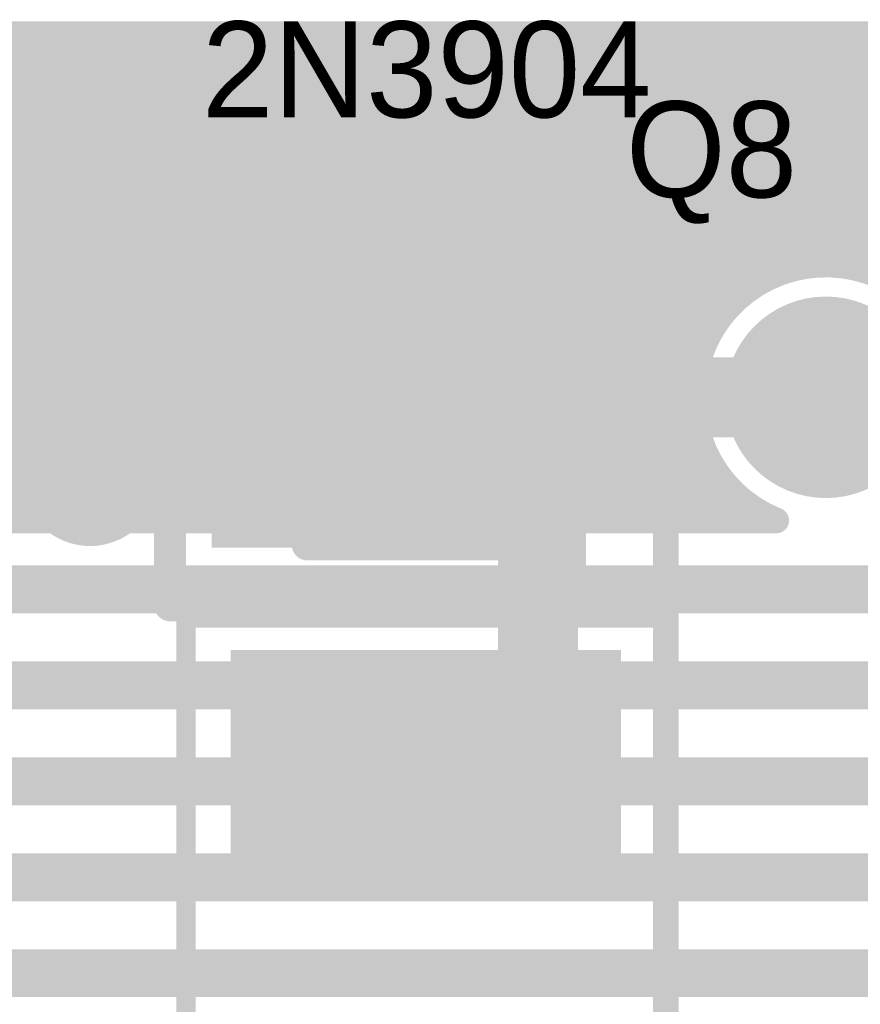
# Model space of a CAD drawing. Extents: x 7.17 to 14.1, y 4 to 11.75.
# Tile 136 of 189: x 9.12 to 9.39, y 8.53 to 8.83. Entities that reach past the tile are written whole.
import ezdxf

# ---------------------------------------------------------------- set-up
doc = ezdxf.new("R2010")
doc.units = 0
doc.layers.get('0').update_dxf_attribs({"linetype": 'CONTINUOUS'})
for name, color, linetype in [('BOTTOMLAYER', 5, 'CONTINUOUS'), ('BOTTOMSOLDER', 6, 'CONTINUOUS'), ('MECHANICAL1', 6, 'CONTINUOUS'), ('MULTILAYER', 9, 'CONTINUOUS'), ('TOPLAYER', 1, 'CONTINUOUS'), ('TOPOVERLAY', 2, 'CONTINUOUS'), ('TOPPASTE', 8, 'CONTINUOUS'), ('TOPSOLDER', 216, 'CONTINUOUS')]:
    doc.layers.add(name, color=color, linetype=linetype)

# ---------------------------------------------------------------- blocks, each defined once
blk = doc.blocks.new('0603_2')
at = {"layer": 'MECHANICAL1', "const_width": 0.01}
for points in [[(-0.000531, 0.015748), (-0.000531, -0.014252)], [(0.059468, 0.015748), (-0.000531, 0.015748)], [(0.059468, 0.015748), (0.059468, -0.014252)], [(0.059468, -0.014252), (-0.000531, -0.014252)]]:
    blk.add_lwpolyline(points, dxfattribs=at)
at = {"layer": 'MECHANICAL1', "const_width": 0.005}
for points in [[(-0.003031, 0.015748, 1), (0.001969, 0.015748, 1)], [(-0.003031, 0.015748, 1), (0.001969, 0.015748, 1)], [(0.056968, 0.015748, 1), (0.061968, 0.015748, 1)], [(0.056968, 0.015748, 1), (0.061968, 0.015748, 1)], [(-0.003031, -0.014252, 1), (0.001969, -0.014252, 1)], [(-0.003031, -0.014252, 1), (0.001969, -0.014252, 1)], [(0.056968, -0.014252, 1), (0.061968, -0.014252, 1)], [(0.056968, -0.014252, 1), (0.061968, -0.014252, 1)]]:
    blk.add_lwpolyline(points, format="xyb", close=True, dxfattribs=at)
at = {"layer": 'TOPLAYER'}
for points in [[(-0.015, -0.015), (0.015, -0.015), (-0.015, 0.015), (0.015, 0.015)], [(0.045, -0.015), (0.075, -0.015), (0.045, 0.015), (0.075, 0.015)]]:
    blk.add_solid(points, dxfattribs=at)
at = {"layer": 'TOPOVERLAY', "const_width": 0.01}
for points in [[(-0.03, 0.03), (-0.03, 0)], [(0.09, 0.03), (-0.03, 0.03)], [(0.09, 0.03), (0.09, -0.03)], [(-0.03, 0), (-0.03, -0.03)], [(0.09, -0.03), (-0.03, -0.03)]]:
    blk.add_lwpolyline(points, dxfattribs=at)
at = {"layer": 'TOPOVERLAY', "const_width": 0.005}
for points in [[(-0.0325, 0.03, 1), (-0.0275, 0.03, 1)], [(-0.0325, 0.03, 1), (-0.0275, 0.03, 1)], [(0.0875, 0.03, 1), (0.0925, 0.03, 1)], [(0.0875, 0.03, 1), (0.0925, 0.03, 1)], [(-0.0325, 0, 1), (-0.0275, 0, 1)], [(-0.0325, 0, 1), (-0.0275, 0, 1)], [(-0.0325, -0.03, 1), (-0.0275, -0.03, 1)], [(-0.0325, -0.03, 1), (-0.0275, -0.03, 1)], [(0.0875, -0.03, 1), (0.0925, -0.03, 1)], [(0.0875, -0.03, 1), (0.0925, -0.03, 1)]]:
    blk.add_lwpolyline(points, format="xyb", close=True, dxfattribs=at)
at = {"layer": 'TOPPASTE'}
for points in [[(-0.015, -0.015), (0.015, -0.015), (-0.015, 0.015), (0.015, 0.015)], [(0.045, -0.015), (0.075, -0.015), (0.045, 0.015), (0.075, 0.015)]]:
    blk.add_solid(points, dxfattribs=at)
at = {"layer": 'TOPSOLDER'}
for points in [[(-0.019, -0.019), (0.019, -0.019), (-0.019, 0.019), (0.019, 0.019)], [(0.041, -0.019), (0.079, -0.019), (0.041, 0.019), (0.079, 0.019)]]:
    blk.add_solid(points, dxfattribs=at)
blk = doc.blocks.new('SOT23_TRANS_4')
at = {"layer": 'MECHANICAL1', "const_width": 0.01}
for points in [[(0.03, 0.076), (0.03, 0.094)], [(0.046, 0.094), (0.03, 0.094)], [(0.046, 0.076), (0.046, 0.094)], [(0.096, 0.076), (-0.02, 0.076)], [(-0.02, 0.008), (-0.02, 0.076)], [(0.096, 0.008), (0.096, 0.076)], [(0.096, 0.008), (-0.02, 0.008)], [(-0.01, -0.008), (-0.01, 0.008)], [(0.01, -0.008), (0.01, 0.008)], [(0.066, -0.008), (0.066, 0.008)], [(0.084, -0.008), (0.084, 0.008)], [(0.01, -0.008), (-0.01, -0.008)], [(0.084, -0.008), (0.066, -0.008)]]:
    blk.add_lwpolyline(points, dxfattribs=at)
at = {"layer": 'MECHANICAL1', "const_width": 0.005}
for points in [[(0.0275, 0.094, 1), (0.0325, 0.094, 1)], [(0.0275, 0.094, 1), (0.0325, 0.094, 1)], [(0.0435, 0.094, 1), (0.0485, 0.094, 1)], [(0.0435, 0.094, 1), (0.0485, 0.094, 1)], [(-0.0225, 0.076, 1), (-0.0175, 0.076, 1)], [(-0.0225, 0.076, 1), (-0.0175, 0.076, 1)], [(0.0275, 0.076, 1), (0.0325, 0.076, 1)], [(0.0435, 0.076, 1), (0.0485, 0.076, 1)], [(0.0935, 0.076, 1), (0.0985, 0.076, 1)], [(0.0935, 0.076, 1), (0.0985, 0.076, 1)], [(-0.0225, 0.008, 1), (-0.0175, 0.008, 1)], [(-0.0225, 0.008, 1), (-0.0175, 0.008, 1)], [(-0.0125, 0.008, 1), (-0.0075, 0.008, 1)], [(0.0075, 0.008, 1), (0.0125, 0.008, 1)], [(0.0635, 0.008, 1), (0.0685, 0.008, 1)], [(0.0815, 0.008, 1), (0.0865, 0.008, 1)], [(0.0935, 0.008, 1), (0.0985, 0.008, 1)], [(0.0935, 0.008, 1), (0.0985, 0.008, 1)], [(-0.0125, -0.008, 1), (-0.0075, -0.008, 1)], [(-0.0125, -0.008, 1), (-0.0075, -0.008, 1)], [(0.0075, -0.008, 1), (0.0125, -0.008, 1)], [(0.0075, -0.008, 1), (0.0125, -0.008, 1)], [(0.0635, -0.008, 1), (0.0685, -0.008, 1)], [(0.0635, -0.008, 1), (0.0685, -0.008, 1)], [(0.0815, -0.008, 1), (0.0865, -0.008, 1)], [(0.0815, -0.008, 1), (0.0865, -0.008, 1)]]:
    blk.add_lwpolyline(points, format="xyb", close=True, dxfattribs=at)
at = {"layer": 'TOPLAYER'}
for points in [[(0.02, 0.055), (0.056, 0.055), (0.02, 0.105), (0.056, 0.105)], [(-0.018, -0.018), (0.018, -0.018), (-0.018, 0.018), (0.018, 0.018)], [(0.057, -0.018), (0.093, -0.018), (0.057, 0.018), (0.093, 0.018)]]:
    blk.add_solid(points, dxfattribs=at)
at = {"layer": 'TOPOVERLAY', "const_width": 0.01}
for points in [[(0.005, 0.09), (0.005, 0.12)], [(0.023, 0.12), (0.005, 0.12)], [(0.07, 0.12), (0.023, 0.12)], [(0.07, 0.09), (0.07, 0.12)], [(-0.04, -0.035), (-0.04, 0.09)], [(0.005, 0.09), (-0.04, 0.09)], [(0.115, 0.09), (0.07, 0.09)], [(0.115, -0.035), (0.115, 0.09)], [(0.115, -0.035), (-0.04, -0.035)]]:
    blk.add_lwpolyline(points, dxfattribs=at)
at = {"layer": 'TOPOVERLAY', "const_width": 0.005}
for points in [[(0.0025, 0.12, 1), (0.0075, 0.12, 1)], [(0.0025, 0.12, 1), (0.0075, 0.12, 1)], [(0.0205, 0.12, 1), (0.0255, 0.12, 1)], [(0.0205, 0.12, 1), (0.0255, 0.12, 1)], [(0.0675, 0.12, 1), (0.0725, 0.12, 1)], [(0.0675, 0.12, 1), (0.0725, 0.12, 1)], [(-0.0425, 0.09, 1), (-0.0375, 0.09, 1)], [(-0.0425, 0.09, 1), (-0.0375, 0.09, 1)], [(0.0025, 0.09, 1), (0.0075, 0.09, 1)], [(0.0025, 0.09, 1), (0.0075, 0.09, 1)], [(0.0675, 0.09, 1), (0.0725, 0.09, 1)], [(0.0675, 0.09, 1), (0.0725, 0.09, 1)], [(0.1125, 0.09, 1), (0.1175, 0.09, 1)], [(0.1125, 0.09, 1), (0.1175, 0.09, 1)], [(-0.0425, -0.035, 1), (-0.0375, -0.035, 1)], [(-0.0425, -0.035, 1), (-0.0375, -0.035, 1)], [(0.1125, -0.035, 1), (0.1175, -0.035, 1)], [(0.1125, -0.035, 1), (0.1175, -0.035, 1)]]:
    blk.add_lwpolyline(points, format="xyb", close=True, dxfattribs=at)
at = {"layer": 'TOPPASTE'}
for points in [[(0.02, 0.055), (0.056, 0.055), (0.02, 0.105), (0.056, 0.105)], [(-0.018, -0.018), (0.018, -0.018), (-0.018, 0.018), (0.018, 0.018)], [(0.057, -0.018), (0.093, -0.018), (0.057, 0.018), (0.093, 0.018)]]:
    blk.add_solid(points, dxfattribs=at)
at = {"layer": 'TOPSOLDER'}
for points in [[(0.016, 0.051), (0.06, 0.051), (0.016, 0.109), (0.06, 0.109)], [(-0.022, -0.022), (0.022, -0.022), (-0.022, 0.022), (0.022, 0.022)], [(0.053, -0.022), (0.097, -0.022), (0.053, 0.022), (0.097, 0.022)]]:
    blk.add_solid(points, dxfattribs=at)
blk = doc.blocks.new('SM_D_MLL41_12_17')
at = {"layer": 'MECHANICAL1', "const_width": 0.006}
for points in [[(-0.043, 0.075), (0.231, 0.075)], [(-0.043, 0.075), (-0.043, 0.008)], [(0.231, 0.075), (0.231, -0.074)], [(-0.043, 0.008), (-0.051, 0)], [(-0.051, 0), (-0.043, -0.008)], [(-0.043, -0.008), (-0.043, -0.074)], [(-0.043, -0.074), (0.231, -0.074)]]:
    blk.add_lwpolyline(points, dxfattribs=at)
at = {"layer": 'MECHANICAL1', "const_width": 0.003}
for points in [[(-0.0445, 0.075, 1), (-0.0415, 0.075, 1)], [(-0.0445, 0.075, 1), (-0.0415, 0.075, 1)], [(0.2295, 0.075, 1), (0.2325, 0.075, 1)], [(0.2295, 0.075, 1), (0.2325, 0.075, 1)], [(-0.0445, 0.008, 1), (-0.0415, 0.008, 1)], [(-0.0445, 0.008, 1), (-0.0415, 0.008, 1)], [(-0.0525, 0, 1), (-0.0495, 0, 1)], [(-0.0525, 0, 1), (-0.0495, 0, 1)], [(-0.0445, -0.008, 1), (-0.0415, -0.008, 1)], [(-0.0445, -0.008, 1), (-0.0415, -0.008, 1)], [(-0.0445, -0.074, 1), (-0.0415, -0.074, 1)], [(-0.0445, -0.074, 1), (-0.0415, -0.074, 1)], [(0.2295, -0.074, 1), (0.2325, -0.074, 1)], [(0.2295, -0.074, 1), (0.2325, -0.074, 1)]]:
    blk.add_lwpolyline(points, format="xyb", close=True, dxfattribs=at)
at = {"layer": 'TOPLAYER'}
for points in [[(-0.028, 0.057), (-0.028, -0.057), (0.028, 0.057), (0.028, -0.057)], [(0.217, -0.057), (0.217, 0.057), (0.161, -0.057), (0.161, 0.057)]]:
    blk.add_solid(points, dxfattribs=at)
at = {"layer": 'TOPOVERLAY', "const_width": 0.006}
for points in [[(-0.043, 0.075), (0.231, 0.075)], [(-0.043, 0.075), (-0.043, 0.008)], [(0.231, 0.075), (0.231, -0.074)], [(-0.043, 0.008), (-0.051, 0)], [(-0.051, 0), (-0.043, -0.008)], [(-0.043, -0.008), (-0.043, -0.074)], [(-0.043, -0.074), (0.231, -0.074)]]:
    blk.add_lwpolyline(points, dxfattribs=at)
at = {"layer": 'TOPOVERLAY', "const_width": 0.003}
for points in [[(-0.0445, 0.075, 1), (-0.0415, 0.075, 1)], [(-0.0445, 0.075, 1), (-0.0415, 0.075, 1)], [(0.2295, 0.075, 1), (0.2325, 0.075, 1)], [(0.2295, 0.075, 1), (0.2325, 0.075, 1)], [(-0.0445, 0.008, 1), (-0.0415, 0.008, 1)], [(-0.0445, 0.008, 1), (-0.0415, 0.008, 1)], [(-0.0525, 0, 1), (-0.0495, 0, 1)], [(-0.0525, 0, 1), (-0.0495, 0, 1)], [(-0.0445, -0.008, 1), (-0.0415, -0.008, 1)], [(-0.0445, -0.008, 1), (-0.0415, -0.008, 1)], [(-0.0445, -0.074, 1), (-0.0415, -0.074, 1)], [(-0.0445, -0.074, 1), (-0.0415, -0.074, 1)], [(0.2295, -0.074, 1), (0.2325, -0.074, 1)], [(0.2295, -0.074, 1), (0.2325, -0.074, 1)]]:
    blk.add_lwpolyline(points, format="xyb", close=True, dxfattribs=at)
at = {"layer": 'TOPPASTE'}
for points in [[(-0.028, 0.057), (-0.028, -0.057), (0.028, 0.057), (0.028, -0.057)], [(0.217, -0.057), (0.217, 0.057), (0.161, -0.057), (0.161, 0.057)]]:
    blk.add_solid(points, dxfattribs=at)
at = {"layer": 'TOPSOLDER'}
for points in [[(-0.032, 0.061), (-0.032, -0.061), (0.032, 0.061), (0.032, -0.061)], [(0.221, -0.061), (0.221, 0.061), (0.157, -0.061), (0.157, 0.061)]]:
    blk.add_solid(points, dxfattribs=at)
blk = doc.blocks.new('RELAY44_21')
at = {"layer": 'BOTTOMSOLDER', "const_width": 0.0315}
blk.add_lwpolyline([(-0.01575, 0.3, 1), (0.01575, 0.3, 1)], format="xyb", close=True, dxfattribs=at)
at = {"layer": 'MECHANICAL1', "const_width": 0.008}
for points in [[(-0.05, -0.05), (-0.05, 0.35)], [(-0.05, 0.35), (0.75, 0.35)]]:
    blk.add_lwpolyline(points, dxfattribs=at)
at = {"layer": 'MECHANICAL1', "const_width": 0.004}
blk.add_lwpolyline([(-0.052, 0.35, 1), (-0.048, 0.35, 1)], format="xyb", close=True, dxfattribs=at)
blk.add_lwpolyline([(-0.052, 0.35, 1), (-0.048, 0.35, 1)], format="xyb", close=True, dxfattribs=at)
at = {"layer": 'MULTILAYER', "const_width": 0.0275}
blk.add_lwpolyline([(-0.01375, 0.3, 1), (0.01375, 0.3, 1)], format="xyb", close=True, dxfattribs=at)
at = {"layer": 'TOPOVERLAY', "const_width": 0.008}
for points in [[(-0.05, -0.05), (-0.05, 0.35)], [(-0.05, 0.35), (0.75, 0.35)]]:
    blk.add_lwpolyline(points, dxfattribs=at)
at = {"layer": 'TOPOVERLAY', "const_width": 0.004}
blk.add_lwpolyline([(-0.052, 0.35, 1), (-0.048, 0.35, 1)], format="xyb", close=True, dxfattribs=at)
blk.add_lwpolyline([(-0.052, 0.35, 1), (-0.048, 0.35, 1)], format="xyb", close=True, dxfattribs=at)
at = {"layer": 'TOPSOLDER', "const_width": 0.0315}
blk.add_lwpolyline([(-0.01575, 0.3, 1), (0.01575, 0.3, 1)], format="xyb", close=True, dxfattribs=at)

msp = doc.modelspace()

# ---------------------------------------------------------------- linework, layer by layer
at = {"layer": 'BOTTOMLAYER'}
for points, const_width in [([(7.414904, 8.8285), (9.709444, 8.8285)], 0.008), ([(8.969401, 8.8285), (9.121401, 8.6765)], 0.008), ([(8.976472, 8.8285), (9.128472, 8.6765)], 0.008), ([(8.983543, 8.8285), (9.135543, 8.6765)], 0.008), ([(8.990614, 8.8285), (9.142614, 8.6765)], 0.008), ([(8.99348, 8.6965), (9.12548, 8.8285)], 0.008), ([(8.997685, 8.8285), (9.149685, 8.6765)], 0.008), ([(9.000551, 8.6965), (9.132551, 8.8285)], 0.008), ([(9.004756, 8.8285), (9.156756, 8.6765)], 0.008), ([(9.007622, 8.6965), (9.139622, 8.8285)], 0.008), ([(9.011827, 8.8285), (9.163827, 8.6765)], 0.008), ([(9.014693, 8.6965), (9.146693, 8.8285)], 0.008), ([(9.018898, 8.8285), (9.170898, 8.6765)], 0.008), ([(9.021765, 8.6965), (9.153765, 8.8285)], 0.008), ([(9.025969, 8.8285), (9.177969, 8.6765)], 0.008), ([(9.028836, 8.6965), (9.160836, 8.8285)], 0.008), ([(9.03304, 8.8285), (9.18504, 8.6765)], 0.008), ([(9.035884, 8.696478), (9.167907, 8.8285)], 0.008), ([(9.040112, 8.8285), (9.192111, 8.6765)], 0.008), ([(9.041831, 8.695353), (9.174978, 8.8285)], 0.008), ([(9.046594, 8.693044), (9.182049, 8.8285)], 0.008), ([(9.047183, 8.8285), (9.199183, 8.6765)], 0.008), ([(9.050465, 8.689845), (9.18912, 8.8285)], 0.008), ([(9.054, 8.686309), (9.196191, 8.8285)], 0.008), ([(9.054254, 8.8285), (9.206254, 8.6765)], 0.008), ([(9.057536, 8.682774), (9.203262, 8.8285)], 0.008), ([(9.061072, 8.679238), (9.210333, 8.8285)], 0.008), ([(9.061325, 8.8285), (9.213325, 8.6765)], 0.008), ([(9.065404, 8.6765), (9.217405, 8.8285)], 0.008), ([(9.068396, 8.8285), (9.220396, 8.6765)], 0.008), ([(9.072476, 8.6765), (9.224476, 8.8285)], 0.008), ([(9.075467, 8.8285), (9.227467, 8.6765)], 0.008), ([(9.079547, 8.6765), (9.231547, 8.8285)], 0.008), ([(9.082538, 8.8285), (9.234538, 8.6765)], 0.008), ([(9.086618, 8.6765), (9.238618, 8.8285)], 0.008), ([(9.089609, 8.8285), (9.241609, 8.6765)], 0.008), ([(9.093689, 8.6765), (9.245689, 8.8285)], 0.008), ([(9.09668, 8.8285), (9.24868, 8.6765)], 0.008), ([(9.10076, 8.6765), (9.25276, 8.8285)], 0.008), ([(9.103751, 8.8285), (9.255751, 8.6765)], 0.008), ([(9.107831, 8.6765), (9.259831, 8.8285)], 0.008), ([(9.110822, 8.8285), (9.262823, 8.6765)], 0.008), ([(9.114902, 8.6765), (9.266902, 8.8285)], 0.008), ([(9.117894, 8.8285), (9.269894, 8.6765)], 0.008), ([(9.121973, 8.6765), (9.273973, 8.8285)], 0.008), ([(9.124965, 8.8285), (9.276965, 8.6765)], 0.008), ([(9.129044, 8.6765), (9.281044, 8.8285)], 0.008), ([(9.132036, 8.8285), (9.284036, 8.6765)], 0.008), ([(9.136116, 8.6765), (9.288115, 8.8285)], 0.008), ([(9.139107, 8.8285), (9.291107, 8.6765)], 0.008), ([(9.143187, 8.6765), (9.295187, 8.8285)], 0.008), ([(9.146178, 8.8285), (9.298178, 8.6765)], 0.008), ([(9.150258, 8.6765), (9.302258, 8.8285)], 0.008), ([(9.153249, 8.8285), (9.305249, 8.6765)], 0.008), ([(9.157329, 8.6765), (9.309329, 8.8285)], 0.008), ([(9.16032, 8.8285), (9.31232, 8.6765)], 0.008), ([(9.1644, 8.6765), (9.3164, 8.8285)], 0.008), ([(9.167391, 8.8285), (9.319391, 8.6765)], 0.008), ([(9.171471, 8.6765), (9.323471, 8.8285)], 0.008), ([(9.174462, 8.8285), (9.326462, 8.6765)], 0.008), ([(9.178542, 8.6765), (9.330542, 8.8285)], 0.008), ([(9.181534, 8.8285), (9.333533, 8.6765)], 0.008), ([(9.185613, 8.6765), (9.337613, 8.8285)], 0.008), ([(9.188605, 8.8285), (9.340605, 8.6765)], 0.008), ([(9.192684, 8.6765), (9.344684, 8.8285)], 0.008), ([(9.195676, 8.8285), (9.347676, 8.6765)], 0.008), ([(9.199755, 8.6765), (9.351755, 8.8285)], 0.008), ([(9.202747, 8.8285), (9.344596, 8.68665)], 0.008), ([(9.206827, 8.6765), (9.358826, 8.8285)], 0.008), ([(9.209818, 8.8285), (9.335116, 8.703201)], 0.008), ([(9.213898, 8.6765), (9.365898, 8.8285)], 0.008), ([(9.216889, 8.8285), (9.333523, 8.711866)], 0.008), ([(9.220969, 8.6765), (9.372969, 8.8285)], 0.008), ([(9.22396, 8.8285), (9.333585, 8.718875)], 0.008), ([(9.22804, 8.6765), (9.38004, 8.8285)], 0.008), ([(9.231031, 8.8285), (9.334608, 8.724923)], 0.008), ([(9.235111, 8.6765), (9.387111, 8.8285)], 0.008), ([(9.238102, 8.8285), (9.33632, 8.730282)], 0.008), ([(9.242182, 8.6765), (9.394182, 8.8285)], 0.008), ([(9.245173, 8.8285), (9.338588, 8.735085)], 0.008), ([(9.249253, 8.6765), (9.401253, 8.8285)], 0.008), ([(9.252244, 8.8285), (9.341339, 8.739406)], 0.008), ([(9.256324, 8.6765), (9.408324, 8.8285)], 0.008), ([(9.259316, 8.8285), (9.344534, 8.743282)], 0.008), ([(9.263395, 8.6765), (9.415395, 8.8285)], 0.008), ([(9.266387, 8.8285), (9.348156, 8.74673)], 0.008), ([(9.270466, 8.6765), (9.422466, 8.8285)], 0.008), ([(9.273458, 8.8285), (9.352211, 8.749746)], 0.008), ([(9.277537, 8.6765), (9.429538, 8.8285)], 0.008), ([(9.280529, 8.8285), (9.356723, 8.752306)], 0.008), ([(9.2876, 8.8285), (9.361742, 8.754358)], 0.008), ([(9.294671, 8.8285), (9.367362, 8.755809)], 0.008), ([(9.301742, 8.8285), (9.373758, 8.756484)], 0.008), ([(9.308813, 8.8285), (9.381311, 8.756002)], 0.008), ([(9.31586, 8.8285), (9.391189, 8.753172)], 0.008), ([(9.322931, 8.8285), (9.474931, 8.6765)], 0.008), ([(9.330002, 8.8285), (9.482002, 8.6765)], 0.008), ([(9.337073, 8.8285), (9.489073, 8.6765)], 0.008), ([(9.344144, 8.8285), (9.496144, 8.6765)], 0.008), ([(9.351216, 8.8285), (9.503215, 8.6765)], 0.008), ([(9.358287, 8.8285), (9.510287, 8.6765)], 0.008), ([(9.362806, 8.754698), (9.436609, 8.8285)], 0.008), ([(9.365358, 8.8285), (9.517358, 8.6765)], 0.008), ([(9.371543, 8.756364), (9.44368, 8.8285)], 0.008), ([(9.372429, 8.8285), (9.524429, 8.6765)], 0.008), ([(9.378587, 8.756336), (9.450751, 8.8285)], 0.008), ([(9.3795, 8.8285), (9.5315, 8.6765)], 0.008), ([(9.384659, 8.755337), (9.457822, 8.8285)], 0.008), ([(9.386571, 8.8285), (9.538571, 8.6765)], 0.008), ([(9.284609, 8.6765), (9.335206, 8.727098)], 0.008), ([(9.29168, 8.6765), (9.33354, 8.718361)], 0.008), ([(9.298751, 8.6765), (9.333568, 8.711317)], 0.008), ([(9.305822, 8.6765), (9.334567, 8.705245)], 0.008), ([(9.312893, 8.6765), (9.336261, 8.699868)], 0.008), ([(9.319964, 8.6765), (9.338514, 8.69505)], 0.008), ([(9.327035, 8.6765), (9.341251, 8.690716)], 0.008), ([(9.334106, 8.6765), (9.344433, 8.686826)], 0.008), ([(9.346554, 8.684693), (9.354747, 8.6765)], 0.008), ([(9.341177, 8.6765), (9.348043, 8.683366)], 0.008), ([(9.348249, 8.6765), (9.352085, 8.680337)], 0.008), ([(9.06381, 8.6765), (9.359412, 8.6765)], 0.008), ([(9.054904, 8.655), (10.499904, 8.655)], 0.015), ([(8.555404, 8.625), (10.204904, 8.625)], 0.015), ([(8.485404, 8.595), (10.109904, 8.595)], 0.015), ([(8.415404, 8.565), (10.0792, 8.565)], 0.015), ([(8.345404, 8.535), (9.899904, 8.535)], 0.015)]:
    msp.add_lwpolyline(points, dxfattribs=dict(at, const_width=const_width))
at = {"layer": 'BOTTOMLAYER', "const_width": 0.004}
for points in [[(9.122965, 8.8285, 1), (9.126965, 8.8285, 1)], [(9.12348, 8.8285, 1), (9.12748, 8.8285, 1)], [(9.130036, 8.8285, 1), (9.134036, 8.8285, 1)], [(9.130551, 8.8285, 1), (9.134551, 8.8285, 1)], [(9.137107, 8.8285, 1), (9.141107, 8.8285, 1)], [(9.137622, 8.8285, 1), (9.141622, 8.8285, 1)], [(9.144178, 8.8285, 1), (9.148178, 8.8285, 1)], [(9.144694, 8.8285, 1), (9.148694, 8.8285, 1)], [(9.151249, 8.8285, 1), (9.155249, 8.8285, 1)], [(9.151765, 8.8285, 1), (9.155765, 8.8285, 1)], [(9.15832, 8.8285, 1), (9.16232, 8.8285, 1)], [(9.158836, 8.8285, 1), (9.162836, 8.8285, 1)], [(9.165391, 8.8285, 1), (9.169391, 8.8285, 1)], [(9.165907, 8.8285, 1), (9.169907, 8.8285, 1)], [(9.172462, 8.8285, 1), (9.176462, 8.8285, 1)], [(9.172978, 8.8285, 1), (9.176978, 8.8285, 1)], [(9.179533, 8.8285, 1), (9.183533, 8.8285, 1)], [(9.180049, 8.8285, 1), (9.184049, 8.8285, 1)], [(9.186605, 8.8285, 1), (9.190605, 8.8285, 1)], [(9.18712, 8.8285, 1), (9.19112, 8.8285, 1)], [(9.193676, 8.8285, 1), (9.197676, 8.8285, 1)], [(9.194191, 8.8285, 1), (9.198191, 8.8285, 1)], [(9.200747, 8.8285, 1), (9.204747, 8.8285, 1)], [(9.201262, 8.8285, 1), (9.205262, 8.8285, 1)], [(9.207818, 8.8285, 1), (9.211818, 8.8285, 1)], [(9.208333, 8.8285, 1), (9.212333, 8.8285, 1)], [(9.214889, 8.8285, 1), (9.218889, 8.8285, 1)], [(9.215404, 8.8285, 1), (9.219404, 8.8285, 1)], [(9.22196, 8.8285, 1), (9.22596, 8.8285, 1)], [(9.222476, 8.8285, 1), (9.226476, 8.8285, 1)], [(9.229031, 8.8285, 1), (9.233031, 8.8285, 1)], [(9.229547, 8.8285, 1), (9.233547, 8.8285, 1)], [(9.236102, 8.8285, 1), (9.240102, 8.8285, 1)], [(9.236618, 8.8285, 1), (9.240618, 8.8285, 1)], [(9.243173, 8.8285, 1), (9.247173, 8.8285, 1)], [(9.243689, 8.8285, 1), (9.247689, 8.8285, 1)], [(9.250245, 8.8285, 1), (9.254245, 8.8285, 1)], [(9.25076, 8.8285, 1), (9.25476, 8.8285, 1)], [(9.257316, 8.8285, 1), (9.261316, 8.8285, 1)], [(9.257831, 8.8285, 1), (9.261831, 8.8285, 1)], [(9.264387, 8.8285, 1), (9.268387, 8.8285, 1)], [(9.264902, 8.8285, 1), (9.268902, 8.8285, 1)], [(9.271458, 8.8285, 1), (9.275458, 8.8285, 1)], [(9.271973, 8.8285, 1), (9.275973, 8.8285, 1)], [(9.278529, 8.8285, 1), (9.282529, 8.8285, 1)], [(9.279044, 8.8285, 1), (9.283044, 8.8285, 1)], [(9.2856, 8.8285, 1), (9.2896, 8.8285, 1)], [(9.286115, 8.8285, 1), (9.290116, 8.8285, 1)], [(9.292671, 8.8285, 1), (9.296671, 8.8285, 1)], [(9.293187, 8.8285, 1), (9.297187, 8.8285, 1)], [(9.299742, 8.8285, 1), (9.303742, 8.8285, 1)], [(9.300258, 8.8285, 1), (9.304258, 8.8285, 1)], [(9.306813, 8.8285, 1), (9.310813, 8.8285, 1)], [(9.307329, 8.8285, 1), (9.311329, 8.8285, 1)], [(9.31386, 8.8285, 1), (9.31786, 8.8285, 1)], [(9.3144, 8.8285, 1), (9.3184, 8.8285, 1)], [(9.320931, 8.8285, 1), (9.324931, 8.8285, 1)], [(9.321471, 8.8285, 1), (9.325471, 8.8285, 1)], [(9.328002, 8.8285, 1), (9.332002, 8.8285, 1)], [(9.328542, 8.8285, 1), (9.332542, 8.8285, 1)], [(9.335073, 8.8285, 1), (9.339073, 8.8285, 1)], [(9.335613, 8.8285, 1), (9.339613, 8.8285, 1)], [(9.342144, 8.8285, 1), (9.346144, 8.8285, 1)], [(9.342684, 8.8285, 1), (9.346684, 8.8285, 1)], [(9.349215, 8.8285, 1), (9.353215, 8.8285, 1)], [(9.349755, 8.8285, 1), (9.353755, 8.8285, 1)], [(9.356287, 8.8285, 1), (9.360287, 8.8285, 1)], [(9.356827, 8.8285, 1), (9.360826, 8.8285, 1)], [(9.363358, 8.8285, 1), (9.367358, 8.8285, 1)], [(9.363898, 8.8285, 1), (9.367898, 8.8285, 1)], [(9.370429, 8.8285, 1), (9.374429, 8.8285, 1)], [(9.370969, 8.8285, 1), (9.374969, 8.8285, 1)], [(9.3775, 8.8285, 1), (9.3815, 8.8285, 1)], [(9.37804, 8.8285, 1), (9.38204, 8.8285, 1)], [(9.384571, 8.8285, 1), (9.388571, 8.8285, 1)], [(9.385111, 8.8285, 1), (9.389111, 8.8285, 1)], [(9.365362, 8.755809, 1), (9.369362, 8.755809, 1)], [(9.369543, 8.756364, 1), (9.373543, 8.756364, 1)], [(9.371758, 8.756484, 1), (9.375758, 8.756484, 1)], [(9.376587, 8.756336, 1), (9.380587, 8.756336, 1)], [(9.379311, 8.756002, 1), (9.383311, 8.756002, 1)], [(9.382659, 8.755337, 1), (9.386659, 8.755337, 1)], [(9.354723, 8.752306, 1), (9.358723, 8.752306, 1)], [(9.359742, 8.754358, 1), (9.363742, 8.754358, 1)], [(9.360806, 8.754698, 1), (9.364806, 8.754698, 1)], [(9.350212, 8.749746, 1), (9.354211, 8.749746, 1)], [(9.346156, 8.74673, 1), (9.350156, 8.74673, 1)], [(9.342534, 8.743282, 1), (9.346533, 8.743282, 1)], [(9.339339, 8.739406, 1), (9.343339, 8.739406, 1)], [(9.336588, 8.735085, 1), (9.340588, 8.735085, 1)], [(9.33432, 8.730282, 1), (9.33832, 8.730282, 1)], [(9.332608, 8.724923, 1), (9.336608, 8.724923, 1)], [(9.333206, 8.727098, 1), (9.337207, 8.727098, 1)], [(9.33154, 8.718361, 1), (9.33554, 8.718361, 1)], [(9.331585, 8.718875, 1), (9.335585, 8.718875, 1)], [(9.331523, 8.711866, 1), (9.335522, 8.711866, 1)], [(9.331568, 8.711317, 1), (9.335568, 8.711317, 1)], [(9.332567, 8.705245, 1), (9.336567, 8.705245, 1)], [(9.333116, 8.703201, 1), (9.337117, 8.703201, 1)], [(9.334261, 8.699868, 1), (9.338261, 8.699868, 1)], [(9.336514, 8.69505, 1), (9.340514, 8.69505, 1)], [(9.339251, 8.690716, 1), (9.343251, 8.690716, 1)], [(9.342433, 8.686826, 1), (9.346433, 8.686826, 1)], [(9.342597, 8.68665, 1), (9.346597, 8.68665, 1)], [(9.344554, 8.684693, 1), (9.348554, 8.684693, 1)], [(9.346043, 8.683366, 1), (9.350043, 8.683366, 1)], [(9.350085, 8.680337, 1), (9.354085, 8.680337, 1)], [(9.1194, 8.6765, 1), (9.123401, 8.6765, 1)], [(9.119973, 8.6765, 1), (9.123973, 8.6765, 1)], [(9.126472, 8.6765, 1), (9.130472, 8.6765, 1)], [(9.127044, 8.6765, 1), (9.131044, 8.6765, 1)], [(9.133543, 8.6765, 1), (9.137543, 8.6765, 1)], [(9.134116, 8.6765, 1), (9.138115, 8.6765, 1)], [(9.140614, 8.6765, 1), (9.144614, 8.6765, 1)], [(9.141187, 8.6765, 1), (9.145187, 8.6765, 1)], [(9.147685, 8.6765, 1), (9.151685, 8.6765, 1)], [(9.148258, 8.6765, 1), (9.152258, 8.6765, 1)], [(9.154756, 8.6765, 1), (9.158756, 8.6765, 1)], [(9.155329, 8.6765, 1), (9.159329, 8.6765, 1)], [(9.161827, 8.6765, 1), (9.165827, 8.6765, 1)], [(9.1624, 8.6765, 1), (9.1664, 8.6765, 1)], [(9.168898, 8.6765, 1), (9.172898, 8.6765, 1)], [(9.169471, 8.6765, 1), (9.173471, 8.6765, 1)], [(9.175969, 8.6765, 1), (9.179969, 8.6765, 1)], [(9.176542, 8.6765, 1), (9.180542, 8.6765, 1)], [(9.18304, 8.6765, 1), (9.18704, 8.6765, 1)], [(9.183613, 8.6765, 1), (9.187613, 8.6765, 1)], [(9.190112, 8.6765, 1), (9.194111, 8.6765, 1)], [(9.190684, 8.6765, 1), (9.194684, 8.6765, 1)], [(9.197183, 8.6765, 1), (9.201183, 8.6765, 1)], [(9.197755, 8.6765, 1), (9.201755, 8.6765, 1)], [(9.204254, 8.6765, 1), (9.208254, 8.6765, 1)], [(9.204826, 8.6765, 1), (9.208827, 8.6765, 1)], [(9.211325, 8.6765, 1), (9.215325, 8.6765, 1)], [(9.211898, 8.6765, 1), (9.215898, 8.6765, 1)], [(9.218396, 8.6765, 1), (9.222396, 8.6765, 1)], [(9.218969, 8.6765, 1), (9.222969, 8.6765, 1)], [(9.225467, 8.6765, 1), (9.229467, 8.6765, 1)], [(9.22604, 8.6765, 1), (9.23004, 8.6765, 1)], [(9.232538, 8.6765, 1), (9.236538, 8.6765, 1)], [(9.233111, 8.6765, 1), (9.237111, 8.6765, 1)], [(9.239609, 8.6765, 1), (9.243609, 8.6765, 1)], [(9.240182, 8.6765, 1), (9.244182, 8.6765, 1)], [(9.24668, 8.6765, 1), (9.25068, 8.6765, 1)], [(9.247253, 8.6765, 1), (9.251253, 8.6765, 1)], [(9.253751, 8.6765, 1), (9.257751, 8.6765, 1)], [(9.254324, 8.6765, 1), (9.258324, 8.6765, 1)], [(9.260822, 8.6765, 1), (9.264822, 8.6765, 1)], [(9.261395, 8.6765, 1), (9.265395, 8.6765, 1)], [(9.267894, 8.6765, 1), (9.271894, 8.6765, 1)], [(9.268466, 8.6765, 1), (9.272466, 8.6765, 1)], [(9.274965, 8.6765, 1), (9.278965, 8.6765, 1)], [(9.275538, 8.6765, 1), (9.279537, 8.6765, 1)], [(9.282036, 8.6765, 1), (9.286036, 8.6765, 1)], [(9.282609, 8.6765, 1), (9.286609, 8.6765, 1)], [(9.289107, 8.6765, 1), (9.293107, 8.6765, 1)], [(9.28968, 8.6765, 1), (9.29368, 8.6765, 1)], [(9.296178, 8.6765, 1), (9.300178, 8.6765, 1)], [(9.296751, 8.6765, 1), (9.300751, 8.6765, 1)], [(9.303249, 8.6765, 1), (9.307249, 8.6765, 1)], [(9.303822, 8.6765, 1), (9.307822, 8.6765, 1)], [(9.31032, 8.6765, 1), (9.31432, 8.6765, 1)], [(9.310893, 8.6765, 1), (9.314893, 8.6765, 1)], [(9.317391, 8.6765, 1), (9.321391, 8.6765, 1)], [(9.317964, 8.6765, 1), (9.321964, 8.6765, 1)], [(9.324462, 8.6765, 1), (9.328462, 8.6765, 1)], [(9.325035, 8.6765, 1), (9.329035, 8.6765, 1)], [(9.331534, 8.6765, 1), (9.335534, 8.6765, 1)], [(9.332106, 8.6765, 1), (9.336106, 8.6765, 1)], [(9.338605, 8.6765, 1), (9.342605, 8.6765, 1)], [(9.339177, 8.6765, 1), (9.343177, 8.6765, 1)], [(9.345676, 8.6765, 1), (9.349676, 8.6765, 1)], [(9.346248, 8.6765, 1), (9.350248, 8.6765, 1)], [(9.352747, 8.6765, 1), (9.356747, 8.6765, 1)], [(9.357412, 8.6765, 1), (9.361412, 8.6765, 1)], [(9.357412, 8.6765, 1), (9.361412, 8.6765, 1)]]:
    msp.add_lwpolyline(points, format="xyb", close=True, dxfattribs=at)
at = {"layer": 'BOTTOMLAYER', "const_width": 0.008}
msp.add_lwpolyline([(9.359412, 8.6765, -1.882326), (9.416404, 8.715)], format="xyb", dxfattribs=at)
at = {"layer": 'BOTTOMSOLDER', "const_width": 0.0215}
msp.add_lwpolyline([(9.134154, 8.69, 1), (9.155654, 8.69, 1)], format="xyb", close=True, dxfattribs=at)
at = {"layer": 'TOPLAYER', "const_width": 0.025}
for points in [[(9.139904, 8.795), (9.169904, 8.765)], [(9.169904, 8.765), (9.204904, 8.765)], [(9.284904, 8.727), (9.317904, 8.727)], [(9.284904, 8.605), (9.284904, 8.727)], [(9.317904, 8.727), (9.329904, 8.715)], [(9.329904, 8.715), (9.374904, 8.715)], [(9.144904, 8.69), (9.204904, 8.69)], [(9.283904, 8.604), (9.284904, 8.605)], [(9.249904, 8.604), (9.283904, 8.604)]]:
    msp.add_lwpolyline(points, dxfattribs=at)
at = {"layer": 'TOPLAYER', "const_width": 0.0125}
for points in [[(9.133654, 8.795, 1), (9.146154, 8.795, 1)], [(9.163654, 8.765, 1), (9.176154, 8.765, 1)], [(9.163654, 8.765, 1), (9.176154, 8.765, 1)], [(9.198654, 8.765, 1), (9.211154, 8.765, 1)], [(9.278654, 8.727, 1), (9.291154, 8.727, 1)], [(9.278654, 8.727, 1), (9.291154, 8.727, 1)], [(9.311654, 8.727, 1), (9.324154, 8.727, 1)], [(9.311654, 8.727, 1), (9.324154, 8.727, 1)], [(9.323654, 8.715, 1), (9.336154, 8.715, 1)], [(9.323654, 8.715, 1), (9.336154, 8.715, 1)], [(9.368654, 8.715, 1), (9.381154, 8.715, 1)], [(9.138654, 8.69, 1), (9.151154, 8.69, 1)], [(9.198654, 8.69, 1), (9.211154, 8.69, 1)], [(9.278654, 8.605, 1), (9.291154, 8.605, 1)], [(9.278654, 8.605, 1), (9.291154, 8.605, 1)], [(9.243654, 8.604, 1), (9.256154, 8.604, 1)], [(9.277654, 8.604, 1), (9.290154, 8.604, 1)], [(9.277654, 8.604, 1), (9.290154, 8.604, 1)]]:
    msp.add_lwpolyline(points, format="xyb", close=True, dxfattribs=at)
at = {"layer": 'TOPSOLDER', "const_width": 0.0215}
msp.add_lwpolyline([(9.134154, 8.69, 1), (9.155654, 8.69, 1)], format="xyb", close=True, dxfattribs=at)

# ---------------------------------------------------------------- block references
for name, p, rotation in [('0603_2', (9.139904, 8.795), 180), ('SOT23_TRANS_4', (9.204904, 8.765), 270), ('SM_D_MLL41_12_17', (9.249904, 8.415), 90)]:
    msp.add_blockref(name, p, dxfattribs=dict(rotation=rotation))
msp.add_blockref('RELAY44_21', (9.374904, 8.415))

# ---------------------------------------------------------------- texts
at = {"layer": 'MECHANICAL1'}
msp.add_text('2N3904', height=0.03, dxfattribs=at).set_placement((9.179904, 8.8025))
at = {"layer": 'TOPOVERLAY'}
msp.add_text('Q8', height=0.03, dxfattribs=at).set_placement((9.312404, 8.7775))

doc.saveas('drawing.dxf')
